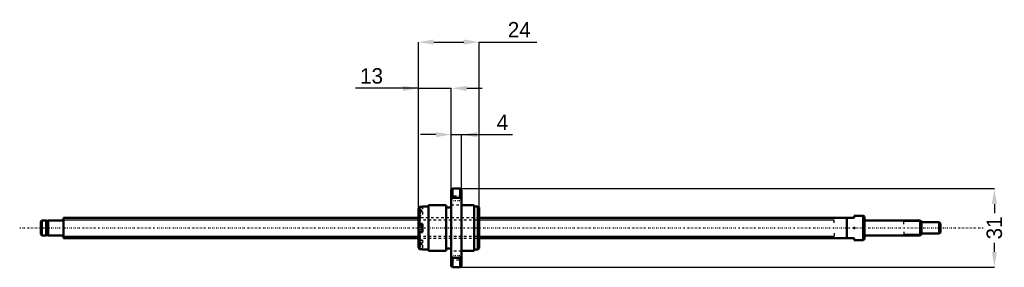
# Model space of a CAD drawing. Header units: millimetres. Extents: x -17 to 371, y -16 to 82.
import ezdxf

# ---------------------------------------------------------------- set-up
doc = ezdxf.new("R2010")
doc.units = ezdxf.units.MM
doc.linetypes.add('Center', pattern=[1.5, 0.45, -0.5, 0.05, -0.5])
doc.linetypes.add('Dashed', pattern=[2, 1, -1])
for name, color, linetype, lineweight in [('2d ConnectionPoints', 7, 'Continuous', 50), ('AM_0', 7, 'Continuous', 50), ('AM_4', 3, 'Continuous', 25), ('AM_5', 3, 'Continuous', 25), ('AM_7', 7, 'Center', 25), ('AM_9', 6, 'Dashed', 25)]:
    doc.layers.add(name, color=color, linetype=linetype, lineweight=lineweight)
doc.dimstyles.new('ISO-25', dxfattribs={"dimtxt": 2.5, "dimasz": 2.5, "dimexe": 1.25, "dimexo": 0.625, "dimtad": 1, "dimtxsty": 'Standard', "dimcen": 2.5, "dimadec": 0, "dimazin": 0, "dimtfac": 1, "dimtmove": 0, "dimatfit": 3, "dimfxl": 0, "dimarcsym": 0})

# ---------------------------------------------------------------- blocks, each defined once
blk = doc.blocks.new('1_BNK_0810_3GT_355LC5Y_Nut_0_in_BNK0810_3GT_355LC5Y_164__4')
at = {"layer": 'AM_0'}
for p, q in [((153.5, 15.5), (153, 15)), ((153, 15), (153, -15)), ((153, 11.18), (153.5, 11.84)), ((156.5, 15.5), (153.5, 15.5)), ((153.5, 15.5), (153.5, 11.84)), ((153.5, 11.84), (156.5, 11.84)), ((157, 15), (156.5, 15.5)), ((156.5, 15.5), (156.5, 11.84)), ((156.5, 11.84), (157, 11.18)), ((157, 15), (157, -15)), ((140.5, 8.35), (140, 7.84)), ((140, 7.84), (140, -7.84)), ((141.6, 8.35), (140.5, 8.35)), ((140.5, 8.35), (140.5, 1.6)), ((144, 8.5), (141.6, 8.5)), ((141.6, 8.5), (141.6, 8.35)), ((144, 9), (144, -9)), ((151, 9), (144, 9)), ((151, 9), (151, -9)), ((153, 8.1), (151, 8.1)), ((162, 9), (157, 9)), ((162, 9), (162, -9)), ((163.5, 8.5), (162, 8.5)), ((164, 8), (163.5, 8.5)), ((163.5, 8.5), (163.5, -8.5)), ((164, 8), (164, -8)), ((140, 1.6), (141.6, 1.6)), ((141.6, 1.5), (140.15, 1.5)), ((141.6, 1.6), (141.6, -1.6)), ((141.6, -1.6), (140, -1.6)), ((140.15, -1.5), (141.6, -1.5)), ((140.5, -1.6), (140.5, -8.35)), ((140, -7.84), (140.5, -8.35)), ((141.6, -8.35), (140.5, -8.35)), ((141.6, -8.35), (141.6, -8.5)), ((141.6, -8.5), (144, -8.5)), ((144, -9), (151, -9)), ((151, -8.1), (153, -8.1)), ((153.5, -11.84), (153, -11.18)), ((157, -11.18), (156.5, -11.84)), ((157, -9), (162, -9)), ((162, -8.5), (163.5, -8.5)), ((163.5, -8.5), (164, -8)), ((153, -15), (153.5, -15.5)), ((156.5, -11.84), (153.5, -11.84)), ((153.5, -11.84), (153.5, -15.5)), ((153.5, -15.5), (156.5, -15.5)), ((156.5, -11.84), (156.5, -15.5)), ((156.5, -15.5), (157, -15))]:
    blk.add_line(p, q, dxfattribs=at)
for centre, start, end in [((140.15, 1.35), 90, 180), ((140.15, -1.35), 180, 270)]:
    blk.add_arc(centre, 0.15, start, end, dxfattribs=at)
at = {"layer": 'AM_4'}
blk.add_line((140.15, 1.5), (140.15, -1.5), dxfattribs=at)
at = {"layer": 'AM_7'}
for p, q in [((152.8, 10.83), (157.2, 10.83)), ((139.92, 6.42), (141.68, 6.42)), ((139.92, -6.42), (141.68, -6.42)), ((152.8, -10.83), (157.2, -10.83))]:
    blk.add_line(p, q, dxfattribs=at)
at = {"layer": 'AM_9'}
for p, q in [((157, 12.53), (153, 12.53)), ((141.6, 7.92), (140.15, 7.92)), ((140.15, 7.92), (140.15, 4.92)), ((141.6, 8.35), (141.6, 4.82)), ((153, 9.13), (157, 9.13)), ((141.05, 7.17), (140, 7.17)), ((141.6, 6.42), (140, 6.42)), ((141.05, 5.67), (140, 5.67)), ((140, 4.82), (141.6, 4.82)), ((164, 4), (140, 4)), ((140.15, 4.92), (141.6, 4.92)), ((141.05, 7.17), (141.05, 5.67)), ((141.05, 0.75), (140, 0.75)), ((141.05, 0), (140, 0)), ((141.05, 0.75), (141.05, -0.75)), ((141.05, -0.75), (140, -0.75)), ((140, -4), (164, -4)), ((141.6, -4.82), (140, -4.82)), ((141.05, -5.67), (140, -5.67)), ((141.6, -6.42), (140, -6.42)), ((141.05, -7.17), (140, -7.17)), ((140.15, -4.92), (140.15, -7.92)), ((141.6, -4.92), (140.15, -4.92)), ((141.05, -5.67), (141.05, -7.17)), ((141.6, -4.82), (141.6, -8.35)), ((140.15, -7.92), (141.6, -7.92)), ((157, -9.13), (153, -9.13)), ((153, -12.53), (157, -12.53))]:
    blk.add_line(p, q, dxfattribs=at)
for centre, start, end in [((140.15, 7.76), 90, 180), ((140.15, 5.07), 180, 270), ((140.15, -5.07), 90, 180), ((140.15, -7.76), 180, 270)]:
    blk.add_arc(centre, 0.15, start, end, dxfattribs=at)
blk = doc.blocks.new('2_BNK_0810_3GT_355LC5Y_Shaft_0_in_BNK0810_3GT_355LC5Y_164__4')
at = {"layer": 'AM_0'}
for p, q in [((0, 4), (0, -4)), ((140, 4), (0, 4)), ((312, 4), (164, 4)), ((309, 4), (309, -4)), ((315.5, 4.75), (312, 4.75)), ((312, 4.75), (312, 4)), ((316, 4.461), (315.5, 4.75)), ((315.5, 4.75), (315.5, -4.75)), ((316, 4.461), (316, -4.461)), ((-8.5, 3), (-9, 2.5)), ((-9, 2.5), (-9, -2.5)), ((-8.5, 3), (-8.5, -3)), ((-6.8, 3), (-8.5, 3)), ((-6.8, 3), (-6.8, -3)), ((-6, 2.85), (-6.8, 2.85)), ((-6, 3), (-6, -3)), ((-0.2, 3), (-6, 3)), ((338, 3), (316.2, 3)), ((338.5, 2.5), (338, 3)), ((338, 3), (338, -3)), ((338.5, 2.5), (338.5, -2.5)), ((345.5, 2.25), (338.5, 2.25)), ((345.5, 2.25), (345.5, -2.25)), ((346, 1.75), (345.5, 2.25)), ((346, 1.75), (346, -1.75)), ((-9, -2.5), (-8.5, -3)), ((-8.5, -3), (-6.8, -3)), ((-6.8, -2.85), (-6, -2.85)), ((-6, -3), (-0.2, -3)), ((316.2, -3), (338, -3)), ((338, -3), (338.5, -2.5)), ((338.5, -2.25), (345.5, -2.25)), ((345.5, -2.25), (346, -1.75)), ((0, -4), (140, -4)), ((164, -4), (312, -4)), ((312, -4), (312, -4.75)), ((312, -4.75), (315.5, -4.75)), ((315.5, -4.75), (316, -4.461))]:
    blk.add_line(p, q, dxfattribs=at)
for centre, start, end in [((-0.2, 3.2), 270, 360), ((316.2, 3.2), 180, 270), ((-0.2, -3.2), 0, 90), ((316.2, -3.2), 90, 180)]:
    blk.add_arc(centre, 0.2, start, end, dxfattribs=at)
at = {"layer": 'AM_4'}
for p, q in [((-0.2, 3), (-0.2, -3)), ((316.2, 3), (316.2, -3))]:
    blk.add_line(p, q, dxfattribs=at)
at = {"layer": 'AM_5'}
for p, q in [((0, 3.233), (140, 3.233)), ((164, 3.233), (304, 3.233)), ((304, 2), (304, 3.233)), ((338.46, 2.54), (331.5, 2.54)), ((331.5, 1.5), (331.5, 2.54)), ((0, -3.233), (140, -3.233)), ((164, -3.233), (304, -3.233)), ((304, -2), (304, -3.233)), ((331.5, -1.5), (331.5, -2.54)), ((338.46, -2.54), (331.5, -2.54))]:
    blk.add_line(p, q, dxfattribs=at)
at = {"layer": 'AM_5', "linetype": 'Dashed'}
for p, q in [((140, 3.233), (164, 3.233)), ((140, -3.233), (164, -3.233))]:
    blk.add_line(p, q, dxfattribs=at)
at = {"layer": 'AM_7'}
blk.add_line((-17.3, 0), (363.3, 0), dxfattribs=at)
at = {"layer": 'AM_9'}
for p, q in [((164, 4), (140, 4)), ((140, -4), (164, -4))]:
    blk.add_line(p, q, dxfattribs=at)
blk = doc.blocks.new('*D3')
at = {"layer": 'AM_5', "color": 0, "lineweight": -2}
for p, q in [((156.5, 15.5), (367.28, 15.5)), ((367.28, 9.42), (367.28, 5.88)), ((367.28, -9.42), (367.28, -5.88)), ((156.5, -15.5), (367.28, -15.5))]:
    blk.add_line(p, q, dxfattribs=at)
at = {"layer": 'AM_5', "color": 0}
for points in [[(368.29, 9.42), (366.27, 9.42), (367.28, 15.5)], [(366.27, -9.42), (368.29, -9.42), (367.28, -15.5)]]:
    blk.add_solid(points, dxfattribs=at)
at = {"layer": 'Defpoints', "color": 0}
for p in [(156.5, 15.5), (156.5, -15.5), (367.28, -15.5)]:
    blk.add_point(p, dxfattribs=at)
at = {"layer": 'AM_5', "color": 0, "insert": (367.28, 0), "char_height": 6.08, "attachment_point": 5, "rotation": 90}
blk.add_mtext('31', dxfattribs=at)
blk = doc.blocks.new('*D4')
at = {"layer": 'AM_5', "color": 0, "lineweight": -2}
for p, q in [((146.92, 36.78), (140.84, 36.78)), ((153, 15), (153, 36.78)), ((153, 36.78), (157, 36.78)), ((157, 15), (157, 36.78)), ((157, 36.78), (177.15, 36.78)), ((163.08, 36.78), (169.16, 36.78))]:
    blk.add_line(p, q, dxfattribs=at)
at = {"layer": 'AM_5', "color": 0}
for points in [[(146.92, 35.77), (146.92, 37.79), (153, 36.78)], [(163.08, 37.79), (163.08, 35.77), (157, 36.78)]]:
    blk.add_solid(points, dxfattribs=at)
at = {"layer": 'Defpoints', "color": 0}
for p in [(157, 36.78), (153, 15), (157, 15)]:
    blk.add_point(p, dxfattribs=at)
at = {"layer": 'AM_5', "color": 0, "insert": (173.16, 41.64), "char_height": 6.08, "attachment_point": 5}
blk.add_mtext('4', dxfattribs=at)
blk = doc.blocks.new('*D5')
at = {"layer": 'AM_5', "color": 0, "lineweight": -2}
for p, q in [((140, 8), (140, 73.26)), ((146.08, 73.26), (157.92, 73.26)), ((164, 8), (164, 73.26)), ((164, 73.26), (186.7, 73.26))]:
    blk.add_line(p, q, dxfattribs=at)
at = {"layer": 'AM_5', "color": 0}
for points in [[(146.08, 74.27), (146.08, 72.25), (140, 73.26)], [(157.92, 72.25), (157.92, 74.27), (164, 73.26)]]:
    blk.add_solid(points, dxfattribs=at)
at = {"layer": 'Defpoints', "color": 0}
for p in [(164, 73.26), (140, 8), (164, 8)]:
    blk.add_point(p, dxfattribs=at)
at = {"layer": 'AM_5', "color": 0, "insert": (179.81, 78.12), "char_height": 6.08, "attachment_point": 5}
blk.add_mtext('24', dxfattribs=at)
blk = doc.blocks.new('*D6')
at = {"layer": 'AM_5', "color": 0, "lineweight": -2}
for p, q in [((140, 55.02), (115.22, 55.02)), ((133.92, 55.02), (127.84, 55.02)), ((140, 8), (140, 55.02)), ((140, 55.02), (153, 55.02)), ((153, 15), (153, 55.02)), ((159.08, 55.02), (165.16, 55.02))]:
    blk.add_line(p, q, dxfattribs=at)
at = {"layer": 'AM_5', "color": 0}
for points in [[(133.92, 54.01), (133.92, 56.03), (140, 55.02)], [(159.08, 56.03), (159.08, 54.01), (153, 55.02)]]:
    blk.add_solid(points, dxfattribs=at)
at = {"layer": 'Defpoints', "color": 0}
for p in [(153, 55.02), (153, 15), (140, 8)]:
    blk.add_point(p, dxfattribs=at)
at = {"layer": 'AM_5', "color": 0, "insert": (121.53, 59.88), "char_height": 6.08, "attachment_point": 5}
blk.add_mtext('13', dxfattribs=at)

msp = doc.modelspace()

# ---------------------------------------------------------------- linework, layer by layer
at = {"layer": '2d ConnectionPoints'}
for p in [(0, 0), (312, 0)]:
    msp.add_point(p, dxfattribs=at)

# ---------------------------------------------------------------- block references
for name in ['1_BNK_0810_3GT_355LC5Y_Nut_0_in_BNK0810_3GT_355LC5Y_164__4', '2_BNK_0810_3GT_355LC5Y_Shaft_0_in_BNK0810_3GT_355LC5Y_164__4']:
    msp.add_blockref(name, (0, 0))

# ---------------------------------------------------------------- dimensions: what is measured, and where the dimension line sits
at = {"layer": 'AM_5'}
for base, p1, p2, text, picture, middle in [((164, 73.26), (140, 8), (164, 8), '24', '*D5', (179.808, 73.26)), ((153, 55.02), (140, 8), (153, 15), '13', '*D6', (121.528, 55.02)), ((157, 36.78), (153, 15), (157, 15), '4', '*D4', (173.155, 36.78))]:
    dim = msp.add_linear_dim(base=base, p1=p1, p2=p2, text=text, dimstyle='ISO-25', override={"dimtxt": 6.08, "dimasz": 6.08, "dimexe": 0, "dimexo": 0, "dimgap": 1.824}, dxfattribs=at)
    dim.commit()
    dim.dimension.update_dxf_attribs({"geometry": picture, "text_midpoint": middle, "dimtype": 160})
dim = msp.add_linear_dim(base=(367.28, -15.5), p1=(156.5, 15.5), p2=(156.5, -15.5), angle=90, text='31', dimstyle='ISO-25', override={"dimtxt": 6.08, "dimasz": 6.08, "dimexe": 0, "dimexo": 0, "dimgap": 1.824}, dxfattribs=at)
dim.commit()
dim.dimension.update_dxf_attribs({"geometry": '*D3', "text_midpoint": (367.28, 0), "dimtype": 160, "text_rotation": 90})

doc.saveas('drawing.dxf')
